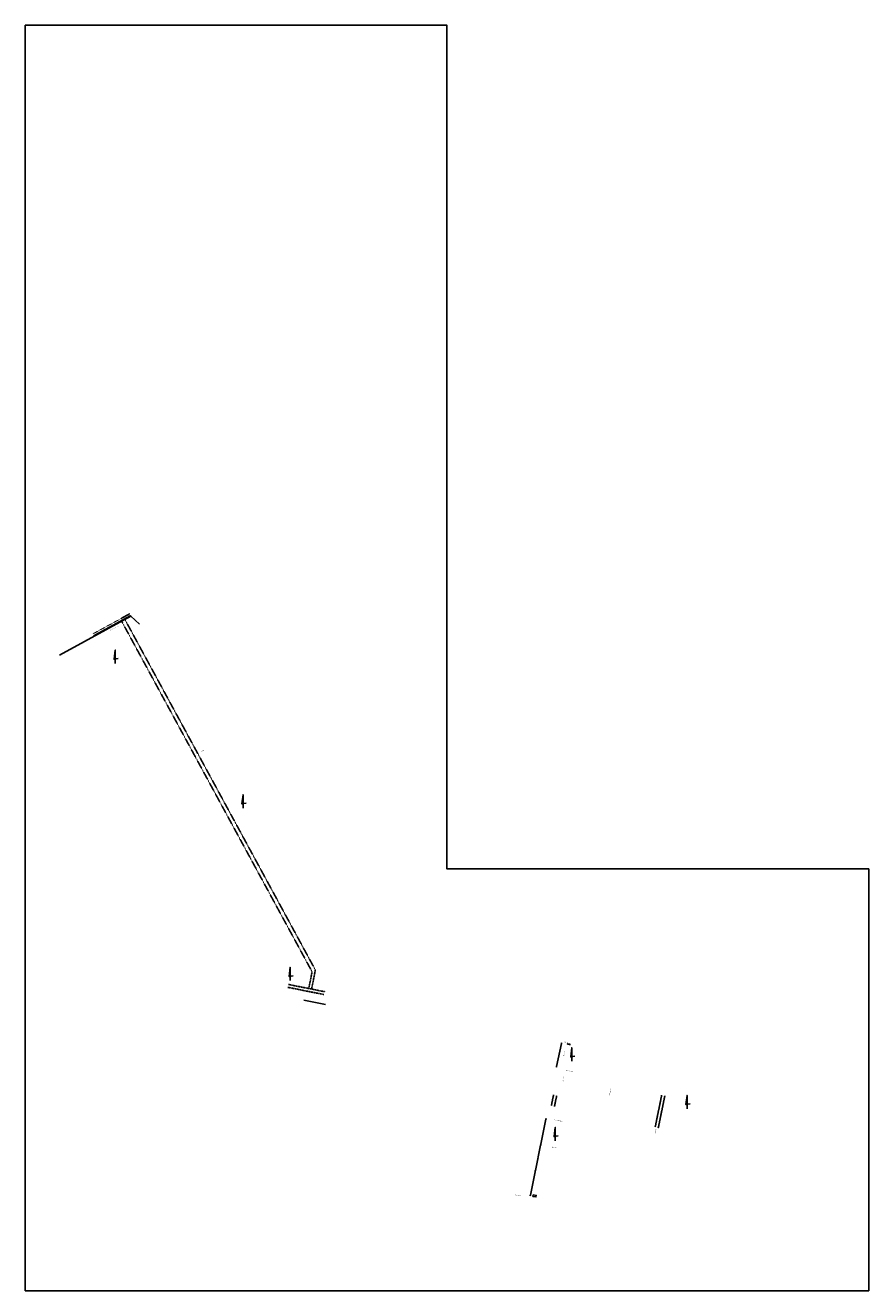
# Model space of a CAD drawing. Header units: feet. Extents: x 2255000 to 2274811, y 288595 to 315000.
# Tile 2 of 4: x 2255000 to 2265000, y 300000 to 315000. Entities that reach past the tile are written whole.
import ezdxf

# ---------------------------------------------------------------- set-up
doc = ezdxf.new("R2010")
doc.units = ezdxf.units.FT
doc.header["$MEASUREMENT"] = 0
for name, pattern in [('0', [2, 1, 1]), ('3', [0.22, 0.16, -0.06]), ('CL', [2, 0.3, -0.15, 1.4, -0.15]), ('OhDOT_USTN3', [0.22, 0.165, -0.055])]:
    doc.linetypes.add(name, pattern=pattern)
doc.layers.add('0_Mview', color=7, linetype='Continuous', plot=False)
for name, color, linetype in [('GE_P_CL', 2, 'CL'), ('PV_P_EOP_1', 7, 'Continuous'), ('PV_X_EOP', 7, 'OhDOT_USTN3'), ('SC_Scratch7', 12, 'Continuous')]:
    doc.layers.add(name, color=color, linetype=linetype)
doc.styles.add('Slanted-Sub Title', font='calibriz.ttf', dxfattribs={"height": 0.17})
doc.styles.add('Straight Sub-Title (0.17) Font 30', font='calibri.ttf', dxfattribs={"height": 0.17})
doc.styles.add('Straight-Normal', font='calibri.ttf', dxfattribs={"height": 0.14})
doc.dimstyles.new('Dec-0  Straight', dxfattribs={"dimtxt": 0.14, "dimasz": 0.14, "dimexe": 0.07, "dimexo": 0.07, "dimgap": 0.07, "dimtad": 2, "dimzin": 3, "dimdsep": 46, "dimtxsty": 'Straight-Normal', "dimblk": 'Dim1', "dimcen": 0, "dimclrd": 95, "dimclre": 95, "dimclrt": 7, "dimadec": 3, "dimazin": 3, "dimtfac": 1, "dimtix": 1, "dimtofl": 0, "dimtmove": 1, "dimatfit": 3, "dimldrblk": 'Dim1', "dimfxl": 1, "dimtolj": 1, "dimtzin": 0, "dimlwd": -1, "dimlwe": -1, "dimarcsym": 0})

# ---------------------------------------------------------------- blocks, each defined once
blk = doc.blocks.new('Dim1')
h = blk.add_hatch(color=4)
h.dxf.hatch_style = 1
h.paths.add_polyline_path([(0, 0), (-1, -0.2), (-1, 0.2)])
at = {"color": 4}
blk.add_lwpolyline([(0, 0), (-1, -0.2), (-1, 0.2), (0, 0)], dxfattribs=at)
blk = doc.blocks.new('*D954')
at = {"layer": 'Defpoints', "color": 0, "transparency": 16777216}
for p in [(2261047, 301416), (2261047, 301416), (2260988, 301125)]:
    blk.add_point(p, dxfattribs=at)
at = {"layer": 'SC_Scratch7', "color": 95, "linetype": 'Continuous', "transparency": 16777216}
blk.add_line((2260989, 301132), (2261046, 301409), dxfattribs=at)
at = {"layer": 'SC_Scratch7', "color": 95, "transparency": 16777216, "xscale": 7.000000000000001, "yscale": 7.000000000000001, "zscale": 7.000000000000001}
for p, rotation in [((2261047, 301416), 78.4601197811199), ((2260988, 301125), 258.4601197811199)]:
    blk.add_blockref('Dim1', p, dxfattribs=dict(at, rotation=rotation))
at = {"layer": 'SC_Scratch7', "color": 7, "transparency": 16777216, "insert": (2261024, 301269), "char_height": 7, "attachment_point": 5, "rotation": 78.4601, "style": 'Straight-Normal'}
blk.add_mtext("\\A1;297.12'", dxfattribs=at)
blk = doc.blocks.new('*D955')
at = {"layer": 'Defpoints', "color": 0, "transparency": 16777216}
for p in [(2261111, 301731), (2261111, 301731), (2261047, 301416)]:
    blk.add_point(p, dxfattribs=at)
at = {"layer": 'SC_Scratch7', "color": 95, "linetype": 'Continuous', "transparency": 16777216}
blk.add_line((2261048, 301423), (2261110, 301724), dxfattribs=at)
at = {"layer": 'SC_Scratch7', "color": 95, "transparency": 16777216, "xscale": 7.000000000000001, "yscale": 7.000000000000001, "zscale": 7.000000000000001}
for p, rotation in [((2261111, 301731), 78.46011978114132), ((2261047, 301416), 258.4601197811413)]:
    blk.add_blockref('Dim1', p, dxfattribs=dict(at, rotation=rotation))
at = {"layer": 'SC_Scratch7', "color": 7, "transparency": 16777216, "insert": (2261086, 301572), "char_height": 7, "attachment_point": 5, "rotation": 78.4601, "style": 'Straight-Normal'}
blk.add_mtext("\\A1;321.48'", dxfattribs=at)
blk = doc.blocks.new('*D956')
at = {"layer": 'Defpoints', "color": 0, "transparency": 16777216}
for p in [(2261175, 302040), (2261175, 302040), (2261111, 301731)]:
    blk.add_point(p, dxfattribs=at)
at = {"layer": 'SC_Scratch7', "color": 95, "linetype": 'Continuous', "transparency": 16777216}
blk.add_line((2261113, 301738), (2261173, 302033), dxfattribs=at)
at = {"layer": 'SC_Scratch7', "color": 95, "transparency": 16777216, "xscale": 7.000000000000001, "yscale": 7.000000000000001, "zscale": 7.000000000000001}
for p, rotation in [((2261175, 302040), 78.46011978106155), ((2261111, 301731), 258.4601197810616)]:
    blk.add_blockref('Dim1', p, dxfattribs=dict(at, rotation=rotation))
at = {"layer": 'SC_Scratch7', "color": 7, "transparency": 16777216, "insert": (2261136, 301887), "char_height": 7, "attachment_point": 5, "rotation": 78.4601, "style": 'Straight-Normal'}
blk.add_mtext("\\A1;315.75'", dxfattribs=at)
blk = doc.blocks.new('*D957')
at = {"layer": 'Defpoints', "color": 0, "transparency": 16777216}
for p in [(2261358, 302939), (2261358, 302939), (2261299, 302649)]:
    blk.add_point(p, dxfattribs=at)
at = {"layer": 'SC_Scratch7', "color": 95, "linetype": 'Continuous', "transparency": 16777216}
blk.add_line((2261300, 302656), (2261357, 302932), dxfattribs=at)
at = {"layer": 'SC_Scratch7', "color": 95, "transparency": 16777216, "xscale": 7.000000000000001, "yscale": 7.000000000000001, "zscale": 7.000000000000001}
for p, rotation in [((2261358, 302939), 78.46011978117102), ((2261299, 302649), 258.460119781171)]:
    blk.add_blockref('Dim1', p, dxfattribs=dict(at, rotation=rotation))
at = {"layer": 'SC_Scratch7', "color": 7, "transparency": 16777216, "insert": (2261335, 302792), "char_height": 7, "attachment_point": 5, "rotation": 78.4601, "style": 'Straight-Normal'}
blk.add_mtext("\\A1;295.91'", dxfattribs=at)

msp = doc.modelspace()

# ---------------------------------------------------------------- linework, layer by layer
at = {"layer": '0_Mview'}
msp.add_lwpolyline([(2255000, 299999.9767), (2265000.0111, 299999.9767), (2265000.0111, 304999.9767), (2260000, 304999.9767), (2260000, 315000), (2255000, 315000)], close=True, dxfattribs=at)
at = {"layer": 'GE_P_CL', "linetype": '0'}
msp.add_lwpolyline([(2258559.4559, 303392.3485), (2258303.3182, 303443.974)], dxfattribs=at)
at = {"layer": 'PV_P_EOP_1', "linetype": '3'}
for points in [[(2261423.6087, 302925.2059), (2261464.2911, 302916.91)], [(2262468.4517, 301939.9618), (2262545.2959, 302316.3225)], [(2262505.6835, 301932.3599), (2262582.5278, 302308.7206)]]:
    msp.add_lwpolyline(points, dxfattribs=at)
at = {"layer": 'PV_X_EOP', "linetype": '0'}
msp.add_lwpolyline([(2256354.659, 307902.8575), (2256251.45, 307994.39), (2255404.3099, 307532.53)], dxfattribs=at)
at = {"layer": 'PV_X_EOP'}
for points in [[(2256235.8282, 308023.0157), (2255800.3483, 307784.9931)], [(2256247.3388, 308001.9561), (2255811.859, 307763.9335)], [(2258393.7751, 303575.3722), (2258439.3075, 303801.279), (2256181.7472, 307955.7288)], [(2258360.4453, 303582.0899), (2258400.459, 303780.6161), (2256143.506, 307933.9486)], [(2258546.7436, 303544.5408), (2258120.7229, 303630.4069)], [(2258539.8283, 303510.2308), (2258113.8076, 303596.0968)]]:
    msp.add_lwpolyline(points, dxfattribs=at)
at = {"layer": 'PV_X_EOP', "linetype": '3'}
for points in [[(2261263.312, 302319.8815), (2261237.0751, 302191.3809)], [(2261300.5457, 302312.2888), (2261274.3236, 302183.8603)]]:
    msp.add_lwpolyline(points, dxfattribs=at)
at = {"layer": 'SC_Scratch7'}
for points in [[(2256066.6422, 307435.6853), (2256066.6422, 307594.3099), (2256052.9275, 307485.2487), (2256102.0462, 307493.8397)], [(2257582.6873, 305720.4986), (2257582.6873, 305879.1231), (2257568.9726, 305770.0619), (2257618.0913, 305778.6529)], [(2258140.3859, 303675.212), (2258140.3859, 303833.8365), (2258126.6712, 303724.7753), (2258175.7899, 303733.3663)], [(2261480.0288, 302721.4364), (2261480.0288, 302880.0609), (2261466.3141, 302770.9998), (2261515.4328, 302779.5908)], [(2262847.1693, 302156.21), (2262847.1693, 302314.8345), (2262833.4545, 302205.7733), (2262882.5733, 302214.3643)], [(2261283.3176, 301777.754), (2261283.3176, 301936.3785), (2261269.6029, 301827.3173), (2261318.7216, 301835.9083)]]:
    msp.add_lwpolyline(points, dxfattribs=at)
msp.add_lwpolyline([(2261021.7747, 301136.9031), (2261018.0195, 301118.5113), (2261055.2514, 301110.9094), (2261059.0066, 301129.3012)], close=True, dxfattribs=at)

# ---------------------------------------------------------------- texts
at = {"layer": 'SC_Scratch7', "attachment_point": 1}
for s, insert, char_height, width, rotation, style in [('CITY OF DOVER', (2255924.1859, 307819.1553), 7, 108.964894, 208.407, 'Straight Sub-Title (0.17) Font 30'), ('CITY OF NEW PHILADELPHIA', (2256118.0133, 307882.3759), 7, 167.287575, 208.407, 'Straight Sub-Title (0.17) Font 30'), ('ALLEY', (2257120.7446, 306401.1621), 8.5, 108.964894, 208.407, 'Slanted-Sub Title'), ('UNION AVE.', (2257080.286, 306211.6835), 8.5, 108.964894, 118.45679924, 'Slanted-Sub Title'), ('RAY AVE NW', (2261457.851, 302931.5061, -0.0008), 8.5, 74.078082, 168.48, 'Slanted-Sub Title'), ('2nd ST NW', (2261380.0971, 302780.5327), 8.5, 60.611471, 78.46011978, 'Slanted-Sub Title'), ('BEECH LN. NW', (2261489.3441, 302590.2115, -0.0008), 8.5, 108.964892, 168.48, 'Slanted-Sub Title'), ('2nd ST NW', (2261368.9084, 302477.7684, -0.0001), 8.5, 60.611471, 78.46011978, 'Slanted-Sub Title'), ('N BROADWAY ST', (2261923.366, 302310.1935, -0.0001), 8.5, 164.854101, 78.46011978, 'Slanted-Sub Title'), ('ASHWOOD LN. NE', (2261368.7794, 302002.9956, -0.0008), 8.5, 108.964892, 168.46, 'Slanted-Sub Title'), ('2nd ST NE', (2262461.8301, 301860.8607, -0.0001), 8.5, 60.611471, 78.46011978, 'Slanted-Sub Title'), ('E HIGH AVE', (2261303.8684, 301685.467, -0.0008), 8.5, 108.964892, 168.46, 'Slanted-Sub Title'), ('FRONT AVE SE', (2260875.4735, 301119.9901, -0.0008), 8.5, 108.964892, 168.46011978, 'Slanted-Sub Title')]:
    msp.add_mtext(s, dxfattribs=dict(at, insert=insert, char_height=char_height, width=width, rotation=rotation, style=style))

# ---------------------------------------------------------------- dimensions: what is measured, and where the dimension line sits
at = {"layer": 'SC_Scratch7'}
for p1, p2, picture, middle in [((2261298.8063, 302648.6832), (2261358.0026, 302938.6096), '*D957', (2261335.3474, 302792.2288)), ((2261111.3963, 301730.8046), (2261174.5624, 302040.1734), '*D956', (2261136.0365, 301886.9066)), ((2261047.0851, 301415.827), (2261111.3963, 301730.8046), '*D955', (2261086.1836, 301571.8982)), ((2260987.6462, 301124.7129), (2261047.0851, 301415.827), '*D954', (2261024.3085, 301268.8524))]:
    dim = msp.add_aligned_dim(p1=p1, p2=p2, distance=0, dimstyle='Dec-0  Straight', override={"dimpost": "'"}, dxfattribs=at)
    dim.commit()
    dim.dimension.update_dxf_attribs({"geometry": picture, "text_midpoint": middle})

doc.saveas('drawing.dxf')
